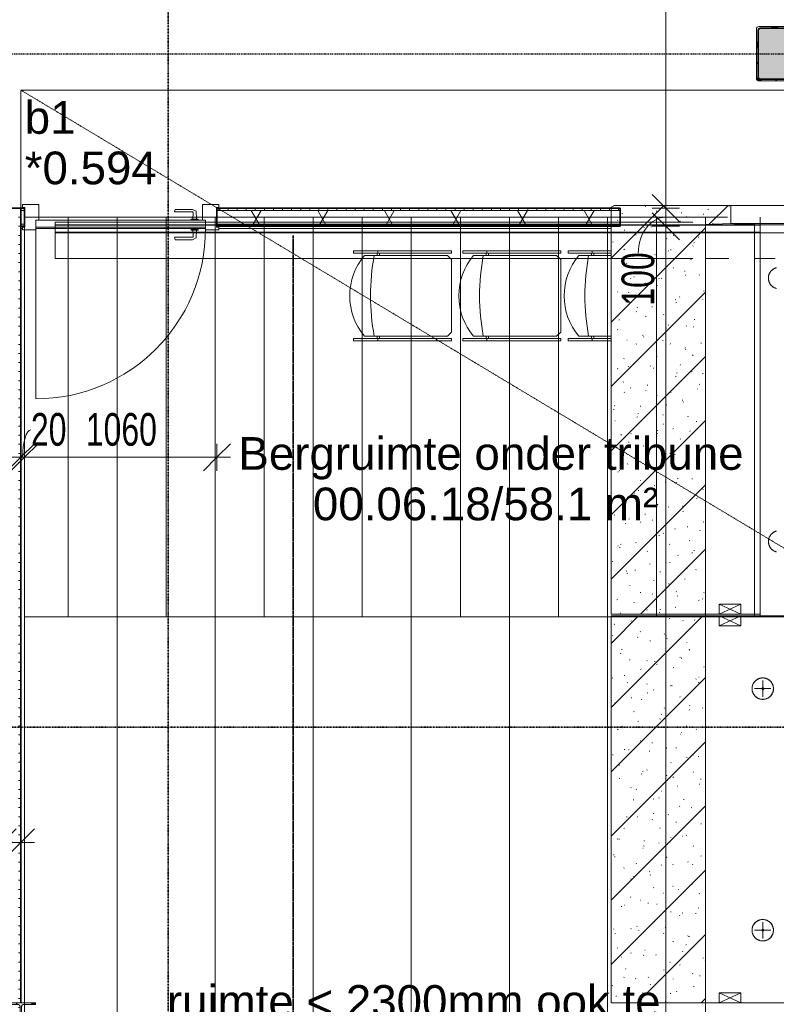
# Model space of a CAD drawing. Header units: millimetres. Extents: x -80560 to 110805, y -11020 to 52719.
# Tile 65 of 152: x 57689 to 61854, y 29967 to 35387. Entities that reach past the tile are written whole.
import ezdxf

# ---------------------------------------------------------------- set-up
doc = ezdxf.new("R2010")
doc.units = ezdxf.units.MM
for name, pattern in [('CENTER2', [20, 8, -4, 4, -4]), ('DASHDOT2', [8, 4, -2, 0, -2]), ('DASHED2', [6, 4, -2]), ('DASHED2-1', [3, 2, -1]), ('HIDDEN2', [4.5, 3, -1.5])]:
    doc.linetypes.add(name, pattern=pattern)
for name, color, linetype, lineweight in [('A-ANNO-DIMS', 211, 'Continuous', 9), ('A-ANNO-DIMS-100', 211, 'Continuous', 9), ('A-AREA', 32, 'DASHED2', 18), ('A-AREA-IDEN', 2, 'Continuous', 9), ('A-DETL', 90, 'Continuous', 18), ('A-DETL-HDLN', 90, 'DASHED2', 18), ('A-DOOR', 31, 'Continuous', 18), ('A-FLOR-HRAL', 11, 'Continuous', 18), ('A-FLOR-HRAL-MBND', 5, 'HIDDEN2', 18), ('A-FLOR-OVHD', 1, 'DASHED2-1', 18), ('A-GENM', 13, 'Continuous', 18), ('A-GLAZ', 151, 'Continuous', 18), ('A-GLAZ-IDEN', 152, 'Continuous', 18), ('A-WALL', 113, 'Continuous', 35), ('A-WALL-PATT', 111, 'Continuous', 35), ('G-ANNO-SYMB', 111, 'Continuous', 9), ('G-ANNO-TEXT', 231, 'Continuous', 9), ('I-FURN', 30, 'Continuous', 18), ('I-WALL', 2, 'Continuous', 18), ('S-COLS', 52, 'Continuous', 18), ('S-FSTN', 2, 'Continuous', 18), ('S-GRID', 1, 'Continuous', 9), ('S-STRS', 31, 'Continuous', 18), ('S-STRS-MBND', 31, 'HIDDEN2', 18)]:
    doc.layers.add(name, color=color, linetype=linetype, lineweight=lineweight)
doc.styles.add('Arial', font='arial.ttf', dxfattribs={"height": 180})
doc.styles.add('Arial_6', font='arial.ttf', dxfattribs={"width": 0.7, "height": 180})
doc.dimstyles.new('n3o_1_8', dxfattribs={"dimscale": 304.8, "dimtxt": 183.646692, "dimasz": 0.492126, "dimexe": 0.246063, "dimexo": 0.0625, "dimgap": 0.032808, "dimtad": 1, "dimdec": 0, "dimdsep": 46, "dimtxsty": 'Arial_6', "dimblk1": 'OBLIQUE', "dimblk2": 'OBLIQUE', "dimsah": 1, "dimcen": 0.09, "dimdle": 0.246063, "dimazin": 0, "dimtfac": 1, "dimtdec": 4, "dimtix": 1, "dimtmove": 0, "dimatfit": 3, "dimfxl": 0.246063, "dimfxlon": 1, "dimtvp": 1, "dimtolj": 1, "dimtzin": 0, "dimarcsym": 2})
doc.dimstyles.new('n3o_1_8_1', dxfattribs={"dimscale": 304.8, "dimtxt": 183.646692, "dimasz": 0.492126, "dimexe": 0.246063, "dimexo": 0.0625, "dimgap": 0.032808, "dimtad": 1, "dimdec": 0, "dimdsep": 46, "dimtxsty": 'Arial_6', "dimblk1": 'OBLIQUE', "dimblk2": 'OBLIQUE', "dimsah": 1, "dimcen": 0.09, "dimdle": 0.246063, "dimazin": 0, "dimtfac": 1, "dimtdec": 4, "dimtix": 1, "dimtmove": 2, "dimatfit": 3, "dimfxl": 0.246063, "dimfxlon": 1, "dimtvp": 1, "dimtolj": 1, "dimtzin": 0, "dimarcsym": 2})
doc.dimstyles.new('n3o_1_8_2', dxfattribs={"dimscale": 304.8, "dimtxt": 183.646692, "dimasz": 0.492126, "dimexe": 0.246063, "dimexo": 0.0625, "dimgap": 0.032808, "dimtad": 1, "dimdec": 0, "dimdsep": 46, "dimtxsty": 'Arial_6', "dimblk1": 'OBLIQUE', "dimblk2": 'OBLIQUE', "dimsah": 1, "dimcen": 0.09, "dimdle": 0.246063, "dimazin": 0, "dimtfac": 1, "dimtdec": 4, "dimtix": 1, "dimtmove": 1, "dimatfit": 3, "dimfxl": 0.246063, "dimfxlon": 1, "dimtvp": 1, "dimtolj": 1, "dimtzin": 0, "dimarcsym": 2})
pattern_1 = [(45, (0, 0), (-176.7767, 176.7767), []), (17, (0, 0), (51.37877, 156.87645), [3.353, -159.647, 3.353, -88.647, -134]), (17, (0, 0), (51.37877, 156.87645), [-255, 3.353, -130.647]), (48, (0, 0), (-36.014, 160.26226), [3.353, -158.647, 3.353, -160.647, -132]), (48, (0, 0), (-36.014, 160.26226), [-326, 3.353, -128.647]), (71, (0, 0), (-94.825, 133.12483), [3.353, -156.647, 3.353, -87.247, -131]), (71, (0, 0), (-94.825, 133.12483), [-250.6, 3.353, -127.647])]
pattern_2 = [(90, (60235.54, 34250), (-50, -1e-13), [])]

# ---------------------------------------------------------------- blocks, each defined once
blk = doc.blocks.new('NLRS_28_SCO_UN_staalkolom koker betongevuld_gen_CGA - kolom D-V216-DO_00 begane grond')
at = {"layer": 'S-COLS', "lineweight": 5}
h = blk.add_hatch(dxfattribs=at)
h.set_pattern_fill('FP_179', color=256, style=0, pattern_type=2)
h.set_pattern_definition([(45, (-37000, -35200), (-99.99975, 99.99975), []), (45, (-36915, -35200), (-99.99975, 99.99975), []), (45, (-36910, -35200), (-99.99975, 99.99975), []), (45, (-36905, -35200), (-99.99975, 99.99975), []), (45, (-36900, -35200), (-99.99975, 99.99975), []), (45, (-36895, -35200), (-99.99975, 99.99975), []), (45, (-36890, -35200), (-99.99975, 99.99975), []), (45, (-36885, -35200), (-99.99975, 99.99975), [])])
h.paths.add_polyline_path([(-135, -150), (135, -150), (145.6, -145.6), (150, -135), (150, 135), (145.6, 145.6), (135, 150), (-135, 150), (-145.6, 145.6), (-150, 135), (-150, -135), (-145.6, -145.6)], flags=0)
h.paths.add_polyline_path([(-130, -140), (-137.1, -137.1), (-140, -130), (-140, 130), (-137.1, 137.1), (-130, 140), (130, 140), (137.1, 137.1), (140, 130), (140, -130), (137.1, -137.1), (130, -140)], flags=0)
at = {"layer": 'S-COLS', "lineweight": 9}
blk.add_hatch(color=256, dxfattribs=at).paths.add_polyline_path([(130, -140), (137.1, -137.1), (140, -130), (140, 130), (137.1, 137.1), (130, 140), (-130, 140), (-137.1, 137.1), (-140, 130), (-140, -130), (-137.1, -137.1), (-130, -140)], flags=0)
at = {"layer": 'S-COLS'}
for p, q in [((-150, 135), (-150, -135)), ((-140, -130), (-140, 130)), ((135, 150), (-135, 150)), ((-130, 140), (130, 140)), ((140, 130), (140, -130)), ((150, -135), (150, 135)), ((-135, -150), (135, -150)), ((130, -140), (-130, -140))]:
    blk.add_line(p, q, dxfattribs=at)
at = {"layer": 'S-COLS', "lineweight": 35}
for p, q in [((-140, 130), (-140, -130)), ((130, 140), (-130, 140)), ((140, -130), (140, 130)), ((-130, -140), (130, -140))]:
    blk.add_line(p, q, dxfattribs=at)
at = {"layer": 'S-COLS'}
for centre, radius, start, end in [((-135, 135), 15, 90, 180), ((-130, 130), 10, 90, 180), ((130, 130), 10, 0, 90), ((135, 135), 15, 360, 90), ((-135, -135), 15, 180, 270), ((-130, -130), 10, 180, 270), ((130, -130), 10, 270, 0), ((135, -135), 15, 270, 360)]:
    blk.add_arc(centre, radius, start, end, dxfattribs=at)
at = {"layer": 'S-COLS', "lineweight": 35}
for centre, start, end in [((-130, 130), 90, 180), ((130, 130), 360, 90), ((-130, -130), 180, 270), ((130, -130), 270, 360)]:
    blk.add_arc(centre, 10, start, end, dxfattribs=at)
blk = doc.blocks.new('NLRS_28_SCO_UN_staalkolom HEA_gen_CGA - HE160A-1507581-DO_00 begane grond')
at = {"layer": 'S-COLS', "lineweight": 5}
h = blk.add_hatch(dxfattribs=at)
h.set_pattern_fill('FP_205', color=256, style=0, pattern_type=2)
h.set_pattern_definition([(45, (-32800, -29900), (-99.99975, 99.99975), []), (45, (-32715, -29900), (-99.99975, 99.99975), []), (45, (-32710, -29900), (-99.99975, 99.99975), []), (45, (-32705, -29900), (-99.99975, 99.99975), []), (45, (-32700, -29900), (-99.99975, 99.99975), []), (45, (-32695, -29900), (-99.99975, 99.99975), []), (45, (-32690, -29900), (-99.99975, 99.99975), []), (45, (-32685, -29900), (-99.99975, 99.99975), [])])
h.paths.add_polyline_path([(80, -76), (80, -67), (18, -67), (7.4, -62.6), (3, -52), (3, 52), (7.4, 62.6), (18, 67), (80, 67), (80, 76), (-80, 76), (-80, 67), (-18, 67), (-7.4, 62.6), (-3, 52), (-3, -52), (-7.4, -62.6), (-18, -67), (-80, -67), (-80, -76)], flags=0)
at = {"layer": 'S-COLS'}
for p, q in [((80, 76), (-80, 76)), ((-80, 76), (-80, 67)), ((-80, 67), (-18, 67)), ((18, 67), (80, 67)), ((80, 67), (80, 76)), ((-3, 52), (-3, -52)), ((3, -52), (3, 52)), ((-80, -67), (-80, -76)), ((-18, -67), (-80, -67)), ((-80, -76), (80, -76)), ((80, -67), (18, -67)), ((80, -76), (80, -67))]:
    blk.add_line(p, q, dxfattribs=at)
for centre, start, end in [((-18, 52), 0, 90), ((18, 52), 90, 180), ((-18, -52), 270, 0), ((18, -52), 180, 270)]:
    blk.add_arc(centre, 15, start, end, dxfattribs=at)
blk = doc.blocks.new('19112_SW_LeonardoCollege_R2020_rvt-1-DO_00 begane grond')
at = {"color": 50, "lineweight": 9}
for name, p in [('NLRS_28_SCO_UN_staalkolom koker betongevuld_gen_CGA - kolom D-V216-DO_00 begane grond', (37000, 35200)), ('NLRS_28_SCO_UN_staalkolom HEA_gen_CGA - HE160A-1507581-DO_00 begane grond', (32800, 29900))]:
    blk.add_blockref(name, p, dxfattribs=at)
blk = doc.blocks.new('MB 00 Sparing - 120 x 120 x 55-3805436-DO_00 begane grond')
at = {"layer": 'A-GENM', "color": 130, "lineweight": 9}
for p, q in [((-27.5, 60), (27.5, -60)), ((-27.5, -60), (27.5, 60))]:
    blk.add_line(p, q, dxfattribs=at)
blk = doc.blocks.new('MB 23 Hijsvoorziening - T-slotanker 7_5 - 150 TV-2055221-DO_00 begane grond')
at = {"layer": 'S-FSTN', "color": 170, "lineweight": 5}
for p, q in [((-45, 0), (45, 0)), ((0, -45), (0, 45))]:
    blk.add_line(p, q, dxfattribs=at)
blk = doc.blocks.new('MB 23_10 Montagebol RB - RB-7_5_10_0-2340175-DO_00 begane grond')
at = {"layer": 'S-FSTN', "lineweight": 13}
for radius, start, end in [(59, 360, 180), (6, 0, 180), (59, 180, 360), (6, 180, 0)]:
    blk.add_arc((0, 0), radius, start, end, dxfattribs=at)
blk = doc.blocks.new('95251-Leonardo College Leiden_rvt-1-DO_00 begane grond')
at = {"layer": 'A-GENM', "lineweight": 9}
h = blk.add_hatch(dxfattribs=at)
h.set_pattern_fill('FP_251', color=256, style=0, pattern_type=2)
h.set_pattern_definition(pattern_1)
h.paths.add_polyline_path([(36570, 32115), (36570, 34260.8), (36710, 34265), (36710, 34365), (36068.5, 34365), (36050.5, 34355), (36050.5, 32115), (36370.1, 32115)], flags=0)
h = blk.add_hatch(dxfattribs=at)
h.set_pattern_fill('FP_251', color=256, style=0, pattern_type=2)
h.set_pattern_definition(pattern_1)
h.paths.add_polyline_path([(36570, 29975), (36570, 32105), (36050.5, 32105), (36050.5, 29975), (36370.1, 29975)], flags=0)
at = {"layer": 'A-GENM', "color": 170, "lineweight": 5}
for p, q in [((36068.5, 34365), (36050.5, 34355)), ((36710, 34365), (36068.5, 34365)), ((36710, 34265), (36710, 34365)), ((36050.5, 34355), (36050.5, 32115)), ((36570, 34260.8), (36710, 34265)), ((36570, 32115), (36570, 34260.8)), ((36050.5, 32115), (36570, 32115)), ((36570, 32105), (36050.5, 32105)), ((36050.5, 32105), (36050.5, 29975)), ((36570, 29975), (36570, 32105)), ((36050.5, 29975), (36570, 29975))]:
    blk.add_line(p, q, dxfattribs=at)
at = {"layer": 'A-GENM', "color": 130, "lineweight": 9}
for p, q in [((36710, 34365), (38205, 34365)), ((36830, 34262.8), (36570, 34255)), ((36710, 34265), (38205, 34265)), ((36840, 32115), (36840, 34262.6)), ((36870, 34255.9), (36840, 34255)), ((36645, 32115), (36645, 32170)), ((36645, 32170), (36765, 32170)), ((36765, 32170), (36765, 32115)), ((36645, 32115), (36570, 32115)), ((36570, 32105), (36645, 32105)), ((36765, 32115), (36645, 32115)), ((36645, 32105), (36765, 32105)), ((36645, 32050), (36645, 32105)), ((36830, 32115), (36765, 32115)), ((36765, 32105), (37100, 32105)), ((36765, 32105), (36765, 32050)), ((36840, 32115), (36830, 32115)), ((36870, 32115), (36840, 32115)), ((36765, 32050), (36645, 32050)), ((36645, 29975), (36645, 30030)), ((36645, 30030), (36765, 30030)), ((36765, 30030), (36765, 29975)), ((36645, 29975), (36570, 29975)), ((36765, 29975), (36645, 29975)), ((37100, 29975), (36765, 29975))]:
    blk.add_line(p, q, dxfattribs=at)
at = {"layer": 'A-GENM', "color": 130, "lineweight": 9, "flags": 128}
for points in [[(36840, 34262.6), (36839.7, 34262.7), (36839, 34262.8), (36837.8, 34262.8), (36836.2, 34262.9), (36834.3, 34262.8), (36832.2, 34262.8), (36830, 34262.8)], [(36961, 34022.3), (36958.7, 34021.7), (36956.4, 34021), (36954.2, 34020.2), (36952, 34019.3), (36949.9, 34018.4), (36947.8, 34017.3), (36945.7, 34016.2), (36943.7, 34015), (36941.7, 34013.7), (36939.8, 34012.3), (36937.9, 34010.9), (36936.1, 34009.4), (36934.4, 34007.8), (36932.7, 34006.1), (36931.1, 34004.4), (36929.5, 34002.6), (36928.1, 34000.7), (36926.7, 33998.8), (36925.4, 33996.9), (36924.1, 33994.9), (36923, 33992.8), (36921.9, 33990.7), (36920.9, 33988.6), (36920, 33986.4), (36919.2, 33984.2), (36918.5, 33981.9), (36917.8, 33979.6), (36917.3, 33977.3), (36916.9, 33975), (36916.5, 33972.7), (36916.2, 33970.3), (36916.1, 33968), (36916, 33965.6), (36916, 33963.3), (36916.1, 33960.9), (36916.4, 33958.6), (36916.7, 33956.2), (36917.1, 33953.9), (36917.5, 33951.6), (36918.1, 33949.3), (36918.8, 33947), (36919.6, 33944.8), (36920.4, 33942.6), (36921.4, 33940.4), (36922.4, 33938.3), (36923.5, 33936.2), (36924.7, 33934.2), (36925.9, 33932.2), (36927.3, 33930.3), (36928.7, 33928.4), (36930.2, 33926.6), (36931.8, 33924.8), (36933.4, 33923.1), (36935.1, 33921.5), (36936.9, 33919.9), (36938.8, 33918.4), (36940.6, 33917), (36942.6, 33915.7), (36944.6, 33914.4), (36946.6, 33913.3), (36948.7, 33912.2), (36950.9, 33911.2), (36953, 33910.2), (36955.2, 33909.4), (36957.5, 33908.7), (36959.7, 33908)], [(36961, 32572.3), (36958.7, 32571.7), (36956.4, 32571), (36954.2, 32570.2), (36952, 32569.3), (36949.9, 32568.4), (36947.8, 32567.3), (36945.7, 32566.2), (36943.7, 32565), (36941.7, 32563.7), (36939.8, 32562.3), (36937.9, 32560.9), (36936.1, 32559.4), (36934.4, 32557.8), (36932.7, 32556.1), (36931.1, 32554.4), (36929.5, 32552.6), (36928.1, 32550.7), (36926.7, 32548.8), (36925.4, 32546.9), (36924.1, 32544.9), (36923, 32542.8), (36921.9, 32540.7), (36920.9, 32538.6), (36920, 32536.4), (36919.2, 32534.2), (36918.5, 32531.9), (36917.8, 32529.6), (36917.3, 32527.3), (36916.9, 32525), (36916.5, 32522.7), (36916.2, 32520.3), (36916.1, 32518), (36916, 32515.6), (36916, 32513.3), (36916.1, 32510.9), (36916.4, 32508.6), (36916.7, 32506.2), (36917.1, 32503.9), (36917.5, 32501.6), (36918.1, 32499.3), (36918.8, 32497), (36919.6, 32494.8), (36920.4, 32492.6), (36921.4, 32490.4), (36922.4, 32488.3), (36923.5, 32486.2), (36924.7, 32484.2), (36925.9, 32482.2), (36927.3, 32480.3), (36928.7, 32478.4), (36930.2, 32476.6), (36931.8, 32474.8), (36933.4, 32473.1), (36935.1, 32471.5), (36936.9, 32469.9), (36938.8, 32468.4), (36940.6, 32467), (36942.6, 32465.7), (36944.6, 32464.4), (36946.6, 32463.3), (36948.7, 32462.2), (36950.9, 32461.2), (36953, 32460.2), (36955.2, 32459.4), (36957.5, 32458.7), (36959.7, 32458)], [(36885, 31764), (36882.6, 31764), (36880.3, 31763.8), (36877.9, 31763.6), (36875.6, 31763.2), (36873.3, 31762.8), (36871, 31762.3), (36868.7, 31761.7), (36866.4, 31761), (36864.2, 31760.2), (36862, 31759.3), (36859.9, 31758.4), (36857.8, 31757.3), (36855.7, 31756.2), (36853.7, 31755), (36851.7, 31753.7), (36849.8, 31752.3), (36847.9, 31750.9), (36846.1, 31749.4), (36844.4, 31747.8), (36842.7, 31746.1), (36841.1, 31744.4), (36839.5, 31742.6), (36838.1, 31740.7), (36836.7, 31738.8), (36835.4, 31736.9), (36834.1, 31734.9), (36833, 31732.8), (36831.9, 31730.7), (36830.9, 31728.6), (36830, 31726.4), (36829.2, 31724.2), (36828.5, 31721.9), (36827.8, 31719.6), (36827.3, 31717.3), (36826.9, 31715), (36826.5, 31712.7), (36826.2, 31710.3), (36826.1, 31708), (36826, 31705.6), (36826, 31703.3), (36826.1, 31700.9), (36826.4, 31698.6), (36826.7, 31696.2), (36827.1, 31693.9), (36827.5, 31691.6), (36828.1, 31689.3), (36828.8, 31687), (36829.6, 31684.8), (36830.4, 31682.6), (36831.4, 31680.4), (36832.4, 31678.3), (36833.5, 31676.2), (36834.7, 31674.2), (36835.9, 31672.2), (36837.3, 31670.3), (36838.7, 31668.4), (36840.2, 31666.6), (36841.8, 31664.8), (36843.4, 31663.1), (36845.1, 31661.5), (36846.9, 31659.9), (36848.8, 31658.4), (36850.6, 31657), (36852.6, 31655.7), (36854.6, 31654.4), (36856.6, 31653.3), (36858.7, 31652.2), (36860.9, 31651.2), (36863, 31650.2), (36865.2, 31649.4), (36867.5, 31648.7), (36869.7, 31648), (36872, 31647.4), (36874.3, 31647), (36876.7, 31646.6), (36879, 31646.3), (36881.4, 31646.1), (36883.7, 31646), (36885, 31646)], [(36885, 31646), (36887.4, 31646), (36889.7, 31646.2), (36892.1, 31646.4), (36894.4, 31646.8), (36896.7, 31647.2), (36899, 31647.7), (36901.3, 31648.3), (36903.6, 31649), (36905.8, 31649.8), (36908, 31650.7), (36910.1, 31651.6), (36912.2, 31652.7), (36914.3, 31653.8), (36916.3, 31655), (36918.3, 31656.3), (36920.2, 31657.7), (36922.1, 31659.1), (36923.9, 31660.6), (36925.6, 31662.2), (36927.3, 31663.9), (36928.9, 31665.6), (36930.5, 31667.4), (36931.9, 31669.3), (36933.3, 31671.2), (36934.6, 31673.1), (36935.9, 31675.1), (36937, 31677.2), (36938.1, 31679.3), (36939.1, 31681.4), (36940, 31683.6), (36940.8, 31685.8), (36941.5, 31688.1), (36942.2, 31690.4), (36942.7, 31692.7), (36943.1, 31695), (36943.5, 31697.3), (36943.8, 31699.7), (36943.9, 31702), (36944, 31704.4), (36944, 31706.7), (36943.9, 31709.1), (36943.6, 31711.4), (36943.3, 31713.8), (36942.9, 31716.1), (36942.5, 31718.4), (36941.9, 31720.7), (36941.2, 31723), (36940.4, 31725.2), (36939.6, 31727.4), (36938.6, 31729.6), (36937.6, 31731.7), (36936.5, 31733.8), (36935.3, 31735.8), (36934.1, 31737.8), (36932.7, 31739.7), (36931.3, 31741.6), (36929.8, 31743.4), (36928.2, 31745.2), (36926.6, 31746.9), (36924.9, 31748.5), (36923.1, 31750.1), (36921.2, 31751.6), (36919.4, 31753), (36917.4, 31754.3), (36915.4, 31755.6), (36913.4, 31756.7), (36911.3, 31757.8), (36909.1, 31758.8), (36907, 31759.8), (36904.8, 31760.6), (36902.5, 31761.3), (36900.3, 31762), (36898, 31762.6), (36895.7, 31763), (36893.3, 31763.4), (36891, 31763.7), (36888.6, 31763.9), (36886.3, 31764), (36885, 31764)], [(36885, 30434), (36882.6, 30434), (36880.3, 30433.8), (36877.9, 30433.6), (36875.6, 30433.2), (36873.3, 30432.8), (36871, 30432.3), (36868.7, 30431.7), (36866.4, 30431), (36864.2, 30430.2), (36862, 30429.3), (36859.9, 30428.4), (36857.8, 30427.3), (36855.7, 30426.2), (36853.7, 30425), (36851.7, 30423.7), (36849.8, 30422.3), (36847.9, 30420.9), (36846.1, 30419.4), (36844.4, 30417.8), (36842.7, 30416.1), (36841.1, 30414.4), (36839.5, 30412.6), (36838.1, 30410.7), (36836.7, 30408.8), (36835.4, 30406.9), (36834.1, 30404.9), (36833, 30402.8), (36831.9, 30400.7), (36830.9, 30398.6), (36830, 30396.4), (36829.2, 30394.2), (36828.5, 30391.9), (36827.8, 30389.6), (36827.3, 30387.3), (36826.9, 30385), (36826.5, 30382.7), (36826.2, 30380.3), (36826.1, 30378), (36826, 30375.6), (36826, 30373.3), (36826.1, 30370.9), (36826.4, 30368.6), (36826.7, 30366.2), (36827.1, 30363.9), (36827.5, 30361.6), (36828.1, 30359.3), (36828.8, 30357), (36829.6, 30354.8), (36830.4, 30352.6), (36831.4, 30350.4), (36832.4, 30348.3), (36833.5, 30346.2), (36834.7, 30344.2), (36835.9, 30342.2), (36837.3, 30340.3), (36838.7, 30338.4), (36840.2, 30336.6), (36841.8, 30334.8), (36843.4, 30333.1), (36845.1, 30331.5), (36846.9, 30329.9), (36848.8, 30328.4), (36850.6, 30327), (36852.6, 30325.7), (36854.6, 30324.4), (36856.6, 30323.3), (36858.7, 30322.2), (36860.9, 30321.2), (36863, 30320.2), (36865.2, 30319.4), (36867.5, 30318.7), (36869.7, 30318), (36872, 30317.4), (36874.3, 30317), (36876.7, 30316.6), (36879, 30316.3), (36881.4, 30316.1), (36883.7, 30316), (36885, 30316)], [(36885, 30316), (36887.4, 30316), (36889.7, 30316.2), (36892.1, 30316.4), (36894.4, 30316.8), (36896.7, 30317.2), (36899, 30317.7), (36901.3, 30318.3), (36903.6, 30319), (36905.8, 30319.8), (36908, 30320.7), (36910.1, 30321.6), (36912.2, 30322.7), (36914.3, 30323.8), (36916.3, 30325), (36918.3, 30326.3), (36920.2, 30327.7), (36922.1, 30329.1), (36923.9, 30330.6), (36925.6, 30332.2), (36927.3, 30333.9), (36928.9, 30335.6), (36930.5, 30337.4), (36931.9, 30339.3), (36933.3, 30341.2), (36934.6, 30343.1), (36935.9, 30345.1), (36937, 30347.2), (36938.1, 30349.3), (36939.1, 30351.4), (36940, 30353.6), (36940.8, 30355.8), (36941.5, 30358.1), (36942.2, 30360.4), (36942.7, 30362.7), (36943.1, 30365), (36943.5, 30367.3), (36943.8, 30369.7), (36943.9, 30372), (36944, 30374.4), (36944, 30376.7), (36943.9, 30379.1), (36943.6, 30381.4), (36943.3, 30383.8), (36942.9, 30386.1), (36942.5, 30388.4), (36941.9, 30390.7), (36941.2, 30393), (36940.4, 30395.2), (36939.6, 30397.4), (36938.6, 30399.6), (36937.6, 30401.7), (36936.5, 30403.8), (36935.3, 30405.8), (36934.1, 30407.8), (36932.7, 30409.7), (36931.3, 30411.6), (36929.8, 30413.4), (36928.2, 30415.2), (36926.6, 30416.9), (36924.9, 30418.5), (36923.1, 30420.1), (36921.2, 30421.6), (36919.4, 30423), (36917.4, 30424.3), (36915.4, 30425.6), (36913.4, 30426.7), (36911.3, 30427.8), (36909.1, 30428.8), (36907, 30429.8), (36904.8, 30430.6), (36902.5, 30431.3), (36900.3, 30432), (36898, 30432.6), (36895.7, 30433), (36893.3, 30433.4), (36891, 30433.7), (36888.6, 30433.9), (36886.3, 30434), (36885, 30434)]]:
    blk.add_lwpolyline(points, dxfattribs=at)
at = {"layer": 'A-GENM', "color": 130, "lineweight": 9}
for centre, start, end in [((36885, 31705), 90, 270), ((36885, 31705), 270, 90), ((36885, 30375), 90, 270), ((36885, 30375), 270, 90)]:
    blk.add_arc(centre, 59, start, end, dxfattribs=at)
at = {"color": 130, "lineweight": 9}
for name, p, rotation in [('MB 00 Sparing - 120 x 120 x 55-3805436-DO_00 begane grond', (36705, 32142.5), 89.99999999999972), ('MB 00 Sparing - 120 x 120 x 55-3805436-DO_00 begane grond', (36705, 32077.5), 269.9999999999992), ('MB 23_10 Montagebol RB - RB-7_5_10_0-2340175-DO_00 begane grond', (36885, 31705), 269.9999999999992), ('MB 23 Hijsvoorziening - T-slotanker 7_5 - 150 TV-2055221-DO_00 begane grond', (36885, 31705), 269.9999999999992), ('MB 23_10 Montagebol RB - RB-7_5_10_0-2340175-DO_00 begane grond', (36885, 30375), 269.9999999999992), ('MB 23 Hijsvoorziening - T-slotanker 7_5 - 150 TV-2055221-DO_00 begane grond', (36885, 30375), 269.9999999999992), ('MB 00 Sparing - 120 x 120 x 55-3805436-DO_00 begane grond', (36705, 30002.5), 269.9999999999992)]:
    blk.add_blockref(name, p, dxfattribs=dict(at, rotation=rotation))
blk = doc.blocks.new('Railing - Railing-30402148-DO_00 begane grond')
at = {"layer": 'A-FLOR-HRAL'}
for p, q in [((36870, 34259), (36870, 34215)), ((36870, 34259), (36870, 34215)), ((36870, 34259), (38220, 34259)), ((38220, 34259), (38220, 34215)), ((36870, 34215), (36870, 34072.5)), ((36870, 34215), (38220, 34215)), ((36870, 34072.5), (36952.5, 34072.5)), ((37140, 34072.5), (37222.5, 34072.5)), ((37410, 34072.5), (37492.5, 34072.5)), ((37680, 34072.5), (37762.5, 34072.5)), ((37950, 34072.5), (38032.5, 34072.5))]:
    blk.add_line(p, q, dxfattribs=at)
at = {"layer": 'A-FLOR-HRAL-MBND'}
for p, q in [((32990, 34272.5), (33090, 34272.5)), ((32990, 34072.5), (32990, 34272.5)), ((32990, 34259), (33090, 34259)), ((32990, 34215), (32990, 34259)), ((32990, 34256.5), (33090, 34256.5)), ((32990, 34217.5), (32990, 34256.5)), ((33090, 34272.5), (36502.5, 34272.5)), ((33090, 34259), (36870, 34259)), ((33090, 34256.5), (36870, 34256.5)), ((32990, 34217.5), (33090, 34217.5)), ((32990, 34215), (33090, 34215)), ((33090, 34217.5), (36870, 34217.5)), ((33090, 34215), (36870, 34215)), ((32990, 34072.5), (33090, 34072.5)), ((33090, 34072.5), (36502.5, 34072.5)), ((36570, 34072.5), (36697.5, 34072.5)), ((36839.7, 34072.5), (36870, 34072.5))]:
    blk.add_line(p, q, dxfattribs=at)
blk = doc.blocks.new('Stacking-Chair-KI-Maestro _1_ - Seat _ Back Cushion-30640665-DO_00 begane grond')
at = {"layer": 'I-FURN'}
for p, q in [((-234.9, 259.2), (-247.6, 259.2)), ((-247.6, 259.2), (-247.6, -280.5)), ((-234.9, 259.2), (-234.9, -280.5)), ((235, 259.2), (247.7, 259.2)), ((235, 259.2), (235, -280.5)), ((247.7, 259.2), (247.7, -280.5)), ((-222.3, 199.1), (-222.3, -258.1)), ((222.3, 199.1), (222.3, -258.1)), ((-234.9, 125.9), (-247.6, 125.9)), ((-234.9, 129.4), (-222.3, 129.4)), ((-234.9, 116.7), (-222.3, 116.7)), ((235, 129.4), (222.3, 129.4)), ((235, 116.7), (222.3, 116.7)), ((235, 125.9), (247.7, 125.9)), ((-222.3, -258.1), (-199.9, -280.5)), ((222.3, -258.1), (199.9, -280.5)), ((-234.9, -280.5), (-247.6, -280.5)), ((-199.9, -280.5), (199.9, -280.5)), ((235, -280.5), (247.7, -280.5))]:
    blk.add_line(p, q, dxfattribs=at)
for centre, radius, start, end in [((0, -63.5), 344.1, 90, 130.2433), ((0, -63.5), 344.1, 49.7567, 90), ((0, -1041.2), 1207.5, 90, 100.6099), ((0, -1041.2), 1207.5, 79.3901, 90)]:
    blk.add_arc(centre, radius, start, end, dxfattribs=at)
blk = doc.blocks.new('32_n3o_deur_enkel - 90x139_17_K_930_2410x1080-31972279-DO_00 begane grond')
at = {"layer": 'A-GLAZ'}
for p, q in [((-467, 69.5), (-540, 69.5)), ((-540, 69.5), (-540, 54.5)), ((-540, 54.5), (-528, 54.5)), ((-528, 54.5), (-528, -54.5)), ((-467, 55.5), (-467, 69.5)), ((540, 69.5), (467, 69.5)), ((467, 69.5), (467, 55.5)), ((528, -54.5), (528, 54.5)), ((528, 54.5), (540, 54.5)), ((540, 54.5), (540, 69.5)), ((-450, -69.5), (-450, 15.5)), ((450, 15.5), (450, -69.5)), ((-528, -54.5), (-540, -54.5)), ((-540, -54.5), (-540, -69.5)), ((-540, -69.5), (-450, -69.5)), ((450, -69.5), (540, -69.5)), ((540, -54.5), (528, -54.5)), ((540, -69.5), (540, -54.5))]:
    blk.add_line(p, q, dxfattribs=at)
blk = doc.blocks.new('30_n3o_deur_dicht - 40mm_draai_LS-31987334-DO_00 begane grond')
at = {"layer": 'A-DOOR'}
for p, q in [((0, 40), (-934, 40)), ((-934, 40), (-934, 0)), ((-934, 0), (0, 0)), ((0, 0), (0, 40))]:
    blk.add_line(p, q, dxfattribs=at)
blk = doc.blocks.new('30_n3o_beslag_deurkruk_met_schild - std-V111-DO_00 begane grond')
at = {"layer": 'A-DOOR'}
for p, q in [((-18.5, 0), (-18.5, -5)), ((18.5, -5), (18.5, 0)), ((-18.5, -5), (18.5, -5)), ((-7.8, -48.4), (-10, -5)), ((12.7, -58), (-7.8, -48.4)), ((10, -5), (8.3, -39.7)), ((13.3, -45), (111, -45)), ((111, -45), (108, -58)), ((108, -58), (12.7, -58))]:
    blk.add_line(p, q, dxfattribs=at)
at = {"layer": 'A-DOOR', "flags": 128}
blk.add_lwpolyline([(8.3, -39.7), (8.6, -41.7), (9.6, -43.4), (11.3, -44.6), (13.3, -45)], dxfattribs=at)
blk = doc.blocks.new('30_n3o_beslag_deurkruk_met_schild - std-V112-DO_00 begane grond')
at = {"layer": 'A-DOOR'}
for p, q in [((-7.8, 48.4), (12.7, 58)), ((12.7, 58), (108, 58)), ((108, 58), (111, 45)), ((18.5, 5), (-18.5, 5)), ((-18.5, 5), (-18.5, 0)), ((-10, 5), (-7.8, 48.4)), ((8.3, 39.7), (10, 5)), ((111, 45), (13.3, 45)), ((18.5, 0), (18.5, 5)), ((-18.5, 0), (18.5, 0))]:
    blk.add_line(p, q, dxfattribs=at)
at = {"layer": 'A-DOOR', "flags": 128}
blk.add_lwpolyline([(13.3, 45), (11.3, 44.6), (9.6, 43.4), (8.6, 41.7), (8.3, 39.7)], dxfattribs=at)
blk = doc.blocks.new('00_n3o_symbool_swingangle - std-31745489-DO_00 begane grond')
at = {"layer": 'A-DOOR'}
blk.add_line((-415, -10), (-415, -944), dxfattribs=at)
blk.add_arc((-415, -10), 934, 270, 0, dxfattribs=at)
blk = doc.blocks.new('Stacking-Chair-KI-Maestro _1_ - Seat _ Back Cushion-V124-DO_00 begane grond')
at = {"layer": 'I-FURN'}
for p, q in [((-234.9, 259.2), (-247.6, 259.2)), ((-247.6, 259.2), (-247.6, 21.5)), ((-234.9, 259.2), (-234.9, 21.5)), ((235, 259.2), (247.7, 259.2)), ((235, 259.2), (235, 21.5)), ((247.7, 259.2), (247.7, 21.5)), ((-222.3, 199.1), (-222.3, 21.5)), ((222.3, 199.1), (222.3, 21.5)), ((-234.9, 125.9), (-247.6, 125.9)), ((-234.9, 129.4), (-222.3, 129.4)), ((-234.9, 116.7), (-222.3, 116.7)), ((235, 129.4), (222.3, 129.4)), ((235, 116.7), (222.3, 116.7)), ((235, 125.9), (247.7, 125.9))]:
    blk.add_line(p, q, dxfattribs=at)
for centre, radius, start, end in [((0, -63.5), 344.1, 90, 130.2433), ((0, -63.5), 344.1, 49.7567, 90), ((0, -1041.2), 1207.5, 90, 100.6099), ((0, -1041.2), 1207.5, 79.3901, 90)]:
    blk.add_arc(centre, radius, start, end, dxfattribs=at)
blk = doc.blocks.new('DIMBLOCK146-DO_00 begane grond')
at = {"layer": 'A-ANNO-DIMS-100'}
for p, q in [((57594.8, 30857.6), (57669.8, 30932.6)), ((57594.8, 30932.6), (57594.8, 30782.6)), ((57594.8, 30857.6), (57594.8, 30932.6)), ((57694.8, 30857.6), (57769.8, 30932.6)), ((57694.8, 30932.6), (57694.8, 30782.6)), ((57694.8, 30857.6), (57694.8, 30932.6)), ((57594.8, 30857.6), (57519.8, 30782.6)), ((57594.8, 30857.6), (57769.8, 30857.6)), ((57694.8, 30857.6), (57619.8, 30782.6))]:
    blk.add_line(p, q, dxfattribs=at)
blk.add_ellipse((57527.4, 30857.6), major_axis=(0, 151.3), ratio=0.776049, start_param=4.712389, end_param=6.283185, dxfattribs=at)
at = {"layer": 'A-ANNO-DIMS-100', "color": 0, "insert": (57239.2, 31101.3), "char_height": 180, "width": 345.821, "attachment_point": 1, "line_spacing_factor": 0.941778, "style": 'Arial_6'}
blk.add_mtext('100', dxfattribs=at)
blk = doc.blocks.new('_Oblique')
at = {"color": 0, "linetype": 'ByBlock', "lineweight": -2}
blk.add_line((-0.5, -0.5), (0.5, 0.5), dxfattribs=at)
blk = doc.blocks.new('DIMBLOCK197-DO_00 begane grond')
at = {"layer": 'A-ANNO-DIMS-100'}
for p, q in [((61245.8, 39650), (61170.8, 39725)), ((61320.8, 39650), (61170.8, 39650)), ((61245.8, 39650), (61245.8, 34350)), ((61245.8, 39650), (61320.8, 39575)), ((61245.8, 39650), (61320.8, 39650)), ((61245.8, 34350), (61170.8, 34425)), ((61320.8, 34350), (61170.8, 34350)), ((61245.8, 34350), (61320.8, 34275)), ((61245.8, 34350), (61320.8, 34350))]:
    blk.add_line(p, q, dxfattribs=at)
at = {"layer": 'A-ANNO-DIMS-100', "color": 0, "insert": (61002.1, 36201.1), "char_height": 180, "width": 461.094, "attachment_point": 1, "rotation": 90, "line_spacing_factor": 0.941778, "style": 'Arial_6'}
blk.add_mtext('5300', dxfattribs=at)
blk = doc.blocks.new('DIMBLOCK198-DO_00 begane grond')
at = {"layer": 'A-ANNO-DIMS-100'}
for p, q in [((61245.8, 34350), (61170.8, 34425)), ((61320.8, 34350), (61170.8, 34350)), ((61245.8, 34250), (61170.8, 34325)), ((61245.8, 34350), (61245.8, 34250)), ((61245.8, 34350), (61320.8, 34275)), ((61245.8, 34350), (61320.8, 34350)), ((61320.8, 34250), (61170.8, 34250)), ((61245.8, 34250), (61320.8, 34175)), ((61245.8, 34250), (61320.8, 34250))]:
    blk.add_line(p, q, dxfattribs=at)
blk.add_ellipse((61245.8, 34101.4), major_axis=(0, 198.6), ratio=0.761828, start_param=0, end_param=1.570796, dxfattribs=at)
at = {"layer": 'A-ANNO-DIMS-100', "color": 0, "insert": (61002.1, 33813.3), "char_height": 180, "width": 345.821, "attachment_point": 1, "rotation": 90, "line_spacing_factor": 0.941778, "style": 'Arial_6'}
blk.add_mtext('100', dxfattribs=at)
blk = doc.blocks.new('DIMBLOCK199-DO_00 begane grond')
at = {"layer": 'A-ANNO-DIMS-100'}
for p, q in [((61245.8, 34250), (61170.8, 34325)), ((61320.8, 34250), (61170.8, 34250)), ((61245.8, 34250), (61245.8, 23550)), ((61245.8, 34250), (61320.8, 34175)), ((61245.8, 34250), (61320.8, 34250)), ((61245.8, 23550), (61170.8, 23625)), ((61320.8, 23550), (61170.8, 23550)), ((61245.8, 23550), (61320.8, 23475)), ((61245.8, 23550), (61320.8, 23550))]:
    blk.add_line(p, q, dxfattribs=at)
at = {"layer": 'A-ANNO-DIMS-100', "color": 0, "insert": (61002.1, 28659.8), "char_height": 180, "width": 576.368, "attachment_point": 1, "rotation": 90, "line_spacing_factor": 0.941778, "style": 'Arial_6'}
blk.add_mtext('10700', dxfattribs=at)
blk = doc.blocks.new('DIMBLOCK360-DO_00 begane grond')
at = {"layer": 'A-ANNO-DIMS-100'}
for p, q in [((57694.8, 32978.5), (57769.8, 33053.5)), ((57694.8, 33053.5), (57694.8, 32903.5)), ((57694.8, 32978.5), (57694.8, 33053.5)), ((57714.8, 32978.5), (57789.8, 33053.5)), ((57714.8, 33053.5), (57714.8, 32903.5)), ((57714.8, 32978.5), (57714.8, 33053.5)), ((57619.8, 32978.5), (57714.8, 32978.5)), ((57694.8, 32978.5), (57619.8, 32903.5)), ((57714.8, 32978.5), (57639.8, 32903.5))]:
    blk.add_line(p, q, dxfattribs=at)
blk.add_ellipse((57750.5, 32978.5), major_axis=(0, 151.3), ratio=0.302152, start_param=0, end_param=1.570796, dxfattribs=at)
at = {"layer": 'A-ANNO-DIMS-100', "color": 0, "insert": (57750.5, 33222.2), "char_height": 180, "width": 230.547, "attachment_point": 1, "line_spacing_factor": 0.941778, "style": 'Arial_6'}
blk.add_mtext('20', dxfattribs=at)
blk = doc.blocks.new('DIMBLOCK361-DO_00 begane grond')
at = {"layer": 'A-ANNO-DIMS-100'}
for p, q in [((57714.8, 32978.5), (57789.8, 33053.5)), ((57714.8, 33053.5), (57714.8, 32903.5)), ((57714.8, 32978.5), (57714.8, 33053.5)), ((58774.8, 32978.5), (58849.8, 33053.5)), ((58774.8, 33053.5), (58774.8, 32903.5)), ((58774.8, 32978.5), (58774.8, 33053.5)), ((57714.8, 32978.5), (57639.8, 32903.5)), ((57714.8, 32978.5), (58849.8, 32978.5)), ((58774.8, 32978.5), (58699.8, 32903.5))]:
    blk.add_line(p, q, dxfattribs=at)
at = {"layer": 'A-ANNO-DIMS-100', "color": 0, "insert": (58052.7, 33222.2), "char_height": 180, "width": 461.094, "attachment_point": 1, "line_spacing_factor": 0.941778, "style": 'Arial_6'}
blk.add_mtext('1060', dxfattribs=at)

msp = doc.modelspace()

# ---------------------------------------------------------------- hatches: boundary and pattern name
at = {"layer": 'A-WALL-PATT', "lineweight": 18}
h = msp.add_hatch(dxfattribs=at)
h.set_pattern_fill('FP_144', color=256, angle=90, style=0, pattern_type=2)
h.set_pattern_definition([(3e-13, (57594.82, 30800), (-2e-13, 50), [])])
h.paths.add_polyline_path([(57682.3, 27250), (57694.8, 27250), (57694.8, 29824), (57682.3, 29824), (57682.3, 28251.8)], flags=0)
h.paths.add_polyline_path([(57682.3, 29835.3), (57687.4, 29837.4), (57691.8, 29848), (57691.8, 29952), (57687.4, 29962.6), (57682.3, 29964.7), (57682.3, 29837.4)], flags=0)
h.paths.add_polyline_path([(57682.3, 29976), (57694.8, 29976), (57694.8, 34350), (57682.3, 34350), (57682.3, 33584)], flags=0)
h = msp.add_hatch(dxfattribs=at)
h.set_pattern_fill('FP_39', color=256, angle=90, style=0, pattern_type=2)
h.set_pattern_definition(pattern_2)
h.paths.add_polyline_path([(60995, 34337.5), (60995, 34350), (58774.8, 34350), (58774.8, 34337.5), (60677.6, 34337.5)], flags=0)
h.paths.add_polyline_path([(57694.8, 34337.5), (57714.8, 34337.5), (57714.8, 34350), (57694.8, 34350)], flags=0)
h = msp.add_hatch(dxfattribs=at)
h.set_pattern_fill('FP_2', color=256, style=0, pattern_type=2)
h.set_pattern_definition([(60, (24894.82, 0), (-274.963, 158.75), []), (120, (24894.82, 0), (-274.963, -158.75), [])])
h.paths.add_polyline_path([(60995, 34262.5), (60995, 34337.5), (58774.8, 34337.5), (58774.8, 34262.5), (60677.6, 34262.5)], flags=0)
h.paths.add_polyline_path([(57694.8, 34262.5), (57714.8, 34262.5), (57714.8, 34337.5), (57694.8, 34337.5)], flags=0)
h = msp.add_hatch(dxfattribs=at)
h.set_pattern_fill('FP_39', color=256, angle=90, style=0, pattern_type=2)
h.set_pattern_definition(pattern_2)
h.paths.add_polyline_path([(60995, 34250), (60995, 34262.5), (58774.8, 34262.5), (58774.8, 34250), (60677.6, 34250)], flags=0)
h.paths.add_polyline_path([(57694.8, 34250), (57714.8, 34250), (57714.8, 34262.5), (57694.8, 34262.5)], flags=0)

# ---------------------------------------------------------------- linework, layer by layer
at = {"layer": 'A-AREA', "linetype": 'DASHED2-1'}
for p, q in [((57694.8, 34237.5), (57704.8, 34237.5)), ((57777.8, 34237.5), (58711.8, 34237.5)), ((58784.8, 34237.5), (60945.3, 34237.5))]:
    msp.add_line(p, q, dxfattribs=at)
at = {"layer": 'A-DETL', "linetype": 'DASHED2', "lineweight": 35}
msp.add_line((59194.8, 23600), (59194.8, 34200), dxfattribs=at)
at = {"layer": 'A-DETL-HDLN'}
msp.add_line((78025.3, 22800), (57694.8, 35000), dxfattribs=at)
at = {"layer": 'A-FLOR-OVHD'}
for p in [(57694.8, 34300), (78025.3, 35000)]:
    msp.add_line(p, (57694.8, 35000), dxfattribs=at)
at = {"layer": 'A-WALL', "lineweight": 18}
for p, q in [((57694.8, 34337.5), (57714.8, 34337.5)), ((58774.8, 34337.5), (60995, 34337.5)), ((57694.8, 34262.5), (57714.8, 34262.5)), ((58774.8, 34262.5), (60995, 34262.5))]:
    msp.add_line(p, q, dxfattribs=at)
at = {"layer": 'G-ANNO-SYMB', "linetype": 'DASHDOT2', "lineweight": 35}
for p, q in [((58505.6, 48457.5), (58505.6, 9197.4)), ((38645.3, 31493.3), (104099.5, 31493.3))]:
    msp.add_line(p, q, dxfattribs=at)
at = {"layer": 'I-WALL', "lineweight": 35}
for p, q in [((57714.8, 34350), (56044.8, 34350)), ((57694.8, 29976), (57694.8, 34350)), ((57714.8, 34250), (57714.8, 34350)), ((60995, 34350), (58774.8, 34350)), ((58774.8, 34350), (58774.8, 34250)), ((60995, 34250), (60995, 34350)), ((57694.8, 34250), (57714.8, 34250)), ((58774.8, 34250), (60995, 34250))]:
    msp.add_line(p, q, dxfattribs=at)
at = {"layer": 'S-GRID', "linetype": 'CENTER2', "lineweight": 25}
msp.add_line((29945.3, 35200), (110204.9, 35200), dxfattribs=at)
at = {"layer": 'S-STRS'}
for p, q in [((61764.8, 34259), (61764.8, 34265)), ((61764.8, 32100), (61764.8, 34215))]:
    msp.add_line(p, q, dxfattribs=at)
at = {"layer": 'S-STRS-MBND'}
for p, q in [((57714.8, 32100), (57714.8, 34300)), ((61584.8, 34300), (57714.8, 34300)), ((57954.8, 32100), (57954.8, 34300)), ((58224.8, 32100), (58224.8, 34300)), ((58494.8, 32100), (58494.8, 34300)), ((58764.8, 32100), (58764.8, 34300)), ((59034.8, 32100), (59034.8, 34300)), ((59304.8, 32100), (59304.8, 34300)), ((59574.8, 32100), (59574.8, 34300)), ((59844.8, 32100), (59844.8, 34300)), ((60114.8, 32100), (60114.8, 34300)), ((60384.8, 32100), (60384.8, 34300)), ((60654.8, 32100), (60654.8, 34300)), ((60924.8, 32100), (60924.8, 34300)), ((61194.8, 32100), (61194.8, 34300)), ((61464.8, 32100), (61464.8, 34300)), ((61734.8, 32100), (61734.8, 34263.5)), ((57714.8, 25700), (57714.8, 32100.5)), ((62034.8, 32100.5), (57714.8, 32100.5)), ((61764.8, 32100), (57714.8, 32100)), ((58224.8, 25700), (58224.8, 32100.5)), ((58764.8, 25700), (58764.8, 32100.5)), ((59304.8, 25700), (59304.8, 32100.5)), ((59844.8, 25700), (59844.8, 32100.5)), ((60384.8, 25700), (60384.8, 32100.5)), ((60924.8, 25700), (60924.8, 32100.5)), ((61464.8, 25700), (61464.8, 32100.5))]:
    msp.add_line(p, q, dxfattribs=at)
at = {"layer": 'S-STRS-MBND', "linetype": 'Continuous'}
msp.add_line((61764.8, 34300), (61764.8, 32100), dxfattribs=at)

# ---------------------------------------------------------------- block references
at = {"color": 250, "lineweight": 5}
for name in ['19112_SW_LeonardoCollege_R2020_rvt-1-DO_00 begane grond', '95251-Leonardo College Leiden_rvt-1-DO_00 begane grond']:
    msp.add_blockref(name, (24894.8, 0), dxfattribs=at)
at = {"layer": 'A-DOOR', "rotation": 180}
for name, p in [('30_n3o_beslag_deurkruk_met_schild - std-V111-DO_00 begane grond', (58651.8, 34284.5)), ('30_n3o_deur_dicht - 40mm_draai_LS-31987334-DO_00 begane grond', (57777.8, 34284.5)), ('30_n3o_beslag_deurkruk_met_schild - std-V112-DO_00 begane grond', (58651.8, 34234.5))]:
    msp.add_blockref(name, p, dxfattribs=at)
at = {"layer": 'A-DOOR'}
msp.add_blockref('00_n3o_symbool_swingangle - std-31745489-DO_00 begane grond', (58192.8, 34244.5), dxfattribs=at)
at = {"layer": 'A-FLOR-HRAL', "linetype": 'HIDDEN2'}
msp.add_blockref('Railing - Railing-30402148-DO_00 begane grond', (24894.8, 0), dxfattribs=at)
at = {"layer": 'A-GLAZ', "rotation": 180}
msp.add_blockref('32_n3o_deur_enkel - 90x139_17_K_930_2410x1080-31972279-DO_00 begane grond', (58244.8, 34300), dxfattribs=at)
at = {"layer": 'I-FURN', "rotation": 89.99999999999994}
for name, p in [('Stacking-Chair-KI-Maestro _1_ - Seat _ Back Cushion-30640665-DO_00 begane grond', (59786.3, 33867.2)), ('Stacking-Chair-KI-Maestro _1_ - Seat _ Back Cushion-30640665-DO_00 begane grond', (60386.8, 33867.2)), ('Stacking-Chair-KI-Maestro _1_ - Seat _ Back Cushion-V124-DO_00 begane grond', (60966.8, 33867.2))]:
    msp.add_blockref(name, p, dxfattribs=at)

# ---------------------------------------------------------------- texts
at = {"layer": 'A-AREA-IDEN', "char_height": 180, "attachment_point": 1, "style": 'Arial'}
for s, insert, width in [('Bergruimte onder tribune', (58892.8, 33089.6), 3254.851), ('00.06.18/58.1 m²', (59302.9, 32811.8), 2260.759)]:
    msp.add_mtext(s, dxfattribs=dict(at, insert=insert, width=width))
at = {"layer": 'A-GLAZ-IDEN', "lineweight": 9, "char_height": 180, "attachment_point": 1, "style": 'Arial'}
for s, insert, width in [('b1', (57716.3, 34939.3), 336.709), ('*0.594', (57716.3, 34661.5), 865.822)]:
    msp.add_mtext(s, dxfattribs=dict(at, insert=insert, width=width))
at = {"layer": 'G-ANNO-TEXT', "color": 7, "insert": (58499.1, 30072.8), "char_height": 180, "width": 3286.919, "attachment_point": 1, "style": 'Arial'}
msp.add_mtext('ruimte < 2300mm ook te ', dxfattribs=at)

# ---------------------------------------------------------------- dimensions: what is measured, and where the dimension line sits
at = {"layer": 'A-ANNO-DIMS'}
for base, p1, p2, dimstyle, override, picture, middle in [((61245.8, 34350), (61320.8, 39650), (61320.8, 34350), 'n3o_1_8_1', {"dimpost": '<>', "dimfxl": 5300}, 'DIMBLOCK197-DO_00 begane grond', (61122.1, 36431.6)), ((61245.8, 34250), (61320.8, 34350), (61320.8, 34250), 'n3o_1_8_2', {"dimpost": '<>', "dimfxl": 100}, 'DIMBLOCK198-DO_00 begane grond', (61122.1, 33986.2))]:
    dim = msp.add_linear_dim(base=base, p1=p1, p2=p2, angle=90, dimstyle=dimstyle, override=override, dxfattribs=at)
    dim.commit()
    dim.dimension.update_dxf_attribs({"geometry": picture, "text_midpoint": middle, "dimtype": 160, "text_rotation": 90})
dim = msp.add_linear_dim(base=(61245.8, 23550), p1=(61320.8, 34250), p2=(61320.8, 23550), angle=90, dimstyle='n3o_1_8', override={"dimpost": '<>', "dimfxl": 10700}, dxfattribs=at)
dim.commit()
dim.dimension.update_dxf_attribs({"geometry": 'DIMBLOCK199-DO_00 begane grond', "text_midpoint": (61143.9, 28900)})
for base, p1, p2, override, picture, middle in [((57714.8, 32978.5), (57694.8, 33053.5), (57714.8, 33053.5), {"dimpost": '<>', "dimfxl": 20}, 'DIMBLOCK360-DO_00 begane grond', (57865.8, 33102.2)), ((57694.8, 30857.6), (57594.8, 30932.6), (57694.8, 30932.6), {"dimpost": '<>', "dimfxl": 100}, 'DIMBLOCK146-DO_00 begane grond', (57412.2, 30981.3))]:
    dim = msp.add_linear_dim(base=base, p1=p1, p2=p2, dimstyle='n3o_1_8_2', override=override, dxfattribs=at)
    dim.commit()
    dim.dimension.update_dxf_attribs({"geometry": picture, "text_midpoint": middle, "dimtype": 160})
dim = msp.add_linear_dim(base=(58774.8, 32978.5), p1=(57714.8, 33053.5), p2=(58774.8, 33053.5), dimstyle='n3o_1_8', override={"dimpost": '<>', "dimfxl": 1060}, dxfattribs=at)
dim.commit()
dim.dimension.update_dxf_attribs({"geometry": 'DIMBLOCK361-DO_00 begane grond', "text_midpoint": (58244.8, 33080.4)})

doc.saveas('drawing.dxf')
